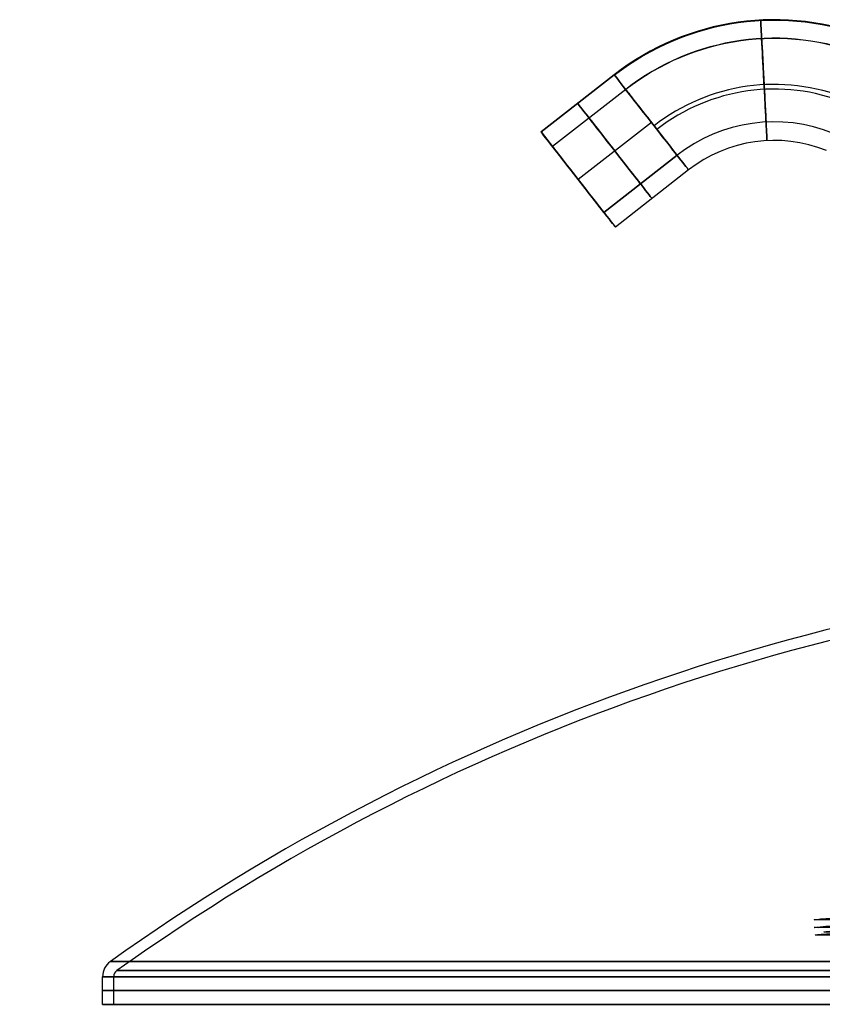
# Model space of a CAD drawing. Extents: x -209 to 208, y 0 to 359.
# Tile 2 of 6: x -209 to -122, y 253 to 359. Entities that reach past the tile are written whole.
import ezdxf

# ---------------------------------------------------------------- set-up
doc = ezdxf.new("R2010")
doc.units = 0
doc.header["$MEASUREMENT"] = 0
doc.layers.add('DEFAULT', color=178, linetype='CONTINUOUS')

msp = doc.modelspace()

# ---------------------------------------------------------------- linework, layer by layer
at = {"layer": 'DEFAULT'}
for p, q in [((-152.76, 346.57), (-144.88, 352.73)), ((-144.88, 352.73), (-152.76, 346.57)), ((-143.65, 351.15, 0), (-151.53, 344.99)), ((-143.65, 351.15), (-151.53, 344.99)), ((-140.88, 347.6, 4.5), (-148.76, 341.45, 4.5)), ((-140.88, 347.6, -6.5), (-148.76, 341.45, -6.5)), ((-140.88, 347.6, 6.5), (-148.76, 341.45, 6.5)), ((-140.88, 347.6, -4.5), (-148.76, 341.45, -4.5)), ((-152.76, 346.57), (-151.53, 344.99)), ((-145.99, 337.9), (-151.53, 344.99)), ((-145.99, 337.9), (-138.11, 344.06)), ((-138.11, 344.06), (-145.99, 337.9)), ((-138.11, 344.06), (-145.99, 337.9)), ((-148.76, 341.45, 6.5), (-148.76, 341.45, 4.5)), ((-148.76, 341.45, -4.5), (-148.76, 341.45, -6.5)), ((-148.76, 341.45, -4.5), (-148.76, 341.45, 4.5)), ((-136.88, 342.48, 0), (-144.76, 336.32)), ((-145.99, 337.9), (-144.76, 336.32)), ((-200, 252.62), (-200, 255.6)), ((-198.8, 252.62), (-198.8, 255.6)), ((-200, 252.62), (-198.8, 252.62))]:
    msp.add_line(p, q, dxfattribs=at)
at = {"layer": 'DEFAULT', "extrusion": (0.788011, 0.615661, -1.83338e-14)}
msp.add_circle((360.65, 0, 92.99), 4.5, dxfattribs=at)
at = {"layer": 'DEFAULT'}
for centre, radius, start, end in [((-127.64, 330.66, 0), 28, 68, 128), ((-127.64, 330.66, 0.97), 27.93, 68, 128), ((-127.64, 330.66, -0.97), 27.93, 68, 128), ((-127.64, 330.66, -0.47), 25.98, 68, 128), ((-127.64, 330.66, 0.47), 25.98, 68, 128), ((-127.64, 330.66, -4.48), 21.03, 68, 128), ((-127.64, 330.66, 4.48), 21.03, 68, 128), ((-127.64, 330.66, 6.43), 20.53, 68, 128), ((-127.64, 330.66, -6.43), 20.53, 68, 128), ((-127.64, 330.66), 17, 68, 128), ((-127.64, 330.66, 0), 15, 68, 128), ((-65.98, 70.75), 229.15, 93, 125.5347), ((-65.98, 70.75), 227.95, 93, 125.5347), ((-198, 255.6), 2, 125.5347, 180), ((-198, 255.6), 0.8, 125.5347, 180)]:
    msp.add_arc(centre, radius, start, end, dxfattribs=at)
at = {"layer": 'DEFAULT', "extrusion": (0.99863, 0.052336, -1.0842e-16)}
for start, end in [(360, 8.5959), (8.5959, 180)]:
    msp.add_arc((358.39, 0, -110.16), 6.5, start, end, dxfattribs=at)
at = {"layer": 'DEFAULT', "extrusion": (0.99863, 0.052336, -1.10155e-16)}
for radius, start, end in [(6.5, 351.4041, 0), (6.5, 180, 351.4041), (4.5, 360, 5.9743), (4.5, 5.9743, 180)]:
    msp.add_arc((358.39, 0, -110.16), radius, start, end, dxfattribs=at)
at = {"layer": 'DEFAULT', "extrusion": (-6.83155e-10, -1.69087e-09, 1)}
msp.add_arc((-127.64, 330.66, 0), 26, 68, 128, dxfattribs=at)
at = {"layer": 'DEFAULT', "extrusion": (0.99863, 0.052336, -1.1189e-16)}
for start, end in [(354.0257, 0), (180, 354.0257)]:
    msp.add_arc((358.39, 0, -110.16), 4.5, start, end, dxfattribs=at)
at = {"layer": 'DEFAULT', "extrusion": (0.788011, 0.615661, 8.2338e-14)}
msp.add_arc((360.65, 0, 102.99), 6.5, 360, 8.5959, dxfattribs=at)
at = {"layer": 'DEFAULT', "extrusion": (0.788011, 0.615661, 3.11239e-15)}
msp.add_arc((360.65, 0, 102.99), 6.5, 351.4041, 0, dxfattribs=at)
at = {"layer": 'DEFAULT', "extrusion": (0.788011, 0.615661, -7.0425e-16)}
msp.add_arc((360.65, 0, 102.99), 6.5, 8.5959, 180, dxfattribs=at)
at = {"layer": 'DEFAULT', "extrusion": (0.788011, 0.615661, -6.68437e-16)}
msp.add_arc((360.65, 0, 102.99), 6.5, 180, 351.4041, dxfattribs=at)
at = {"layer": 'DEFAULT', "extrusion": (0.788011, 0.615661, 1.73535e-14)}
msp.add_arc((360.65, 0, 102.99), 4.5, 354.0257, 360, dxfattribs=at)
at = {"layer": 'DEFAULT', "extrusion": (0.788011, 0.615661, -1.16012e-13)}
msp.add_arc((360.65, 0, 102.99), 4.5, 360, 5.9743, dxfattribs=at)
at = {"layer": 'DEFAULT', "extrusion": (0.788011, 0.615661, 2.54252e-16)}
msp.add_arc((360.65, 0, 102.99), 4.5, 180, 354.0257, dxfattribs=at)
at = {"layer": 'DEFAULT', "extrusion": (0.788011, 0.615661, -2.47388e-16)}
msp.add_arc((360.65, 0, 102.99), 4.5, 5.9743, 180, dxfattribs=at)
at = {"layer": 'DEFAULT', "extrusion": (0.788011, 0.615661, 1.81936e-17)}
for radius, start, end in [(6.5, 180, 360), (6.5, 0, 180), (4.5, 360, 180), (4.5, 180, 0)]:
    msp.add_arc((360.65, 0, 97.99), radius, start, end, dxfattribs=at)
at = {"layer": 'DEFAULT', "extrusion": (0.788011, 0.615661, -8.49323e-15)}
msp.add_arc((360.65, 0, 92.99), 6.5, 180, 0, dxfattribs=at)
at = {"layer": 'DEFAULT', "extrusion": (0.788011, 0.615661, 8.52962e-15)}
msp.add_arc((360.65, 0, 92.99), 6.5, 0, 180, dxfattribs=at)
at = {"layer": 'DEFAULT', "extrusion": (0.788011, 0.615661, 2.31697e-14)}
msp.add_arc((360.65, 0, 92.99), 4.5, 360, 180, dxfattribs=at)
at = {"layer": 'DEFAULT', "extrusion": (0.788011, 0.615661, 1.77411e-14)}
msp.add_arc((360.65, 0, 92.99), 4.5, 180, 360, dxfattribs=at)
at = {"layer": 'DEFAULT', "extrusion": (-0.046454, 0.998868, -0.010195)}
for centre, radius in [((91.11, -41.27, 266.78), 20), ((91.11, -41.27, 267.61), 19.93), ((91.11, -41.27, 265.96), 19.93), ((91.11, -41.27, 266.25), 18.96)]:
    msp.add_arc(centre, radius, 239.9983, 59.9983, dxfattribs=at)
at = {"layer": 'DEFAULT', "extrusion": (0, 1, -4.45957e-18)}
msp.add_arc((0, 0, 257.22), 199.16, 270, 90, dxfattribs=at)
at = {"layer": 'DEFAULT', "extrusion": (0, 1, 0)}
for centre, radius in [((0, 0, 255.6), 200), ((0, 0, 255.6), 198.8), ((0, 0, 254.11), 200), ((0, 0, 254.11), 198.8), ((0, 0, 252.62), 200), ((0, 0, 252.62), 198.8)]:
    msp.add_arc(centre, radius, 270, 90, dxfattribs=at)
at = {"layer": 'DEFAULT', "extrusion": (2.23762e-18, 1, -2.68514e-17)}
msp.add_arc((0, 0, 256.25), 198.46, 270, 90, dxfattribs=at)

doc.saveas('drawing.dxf')
